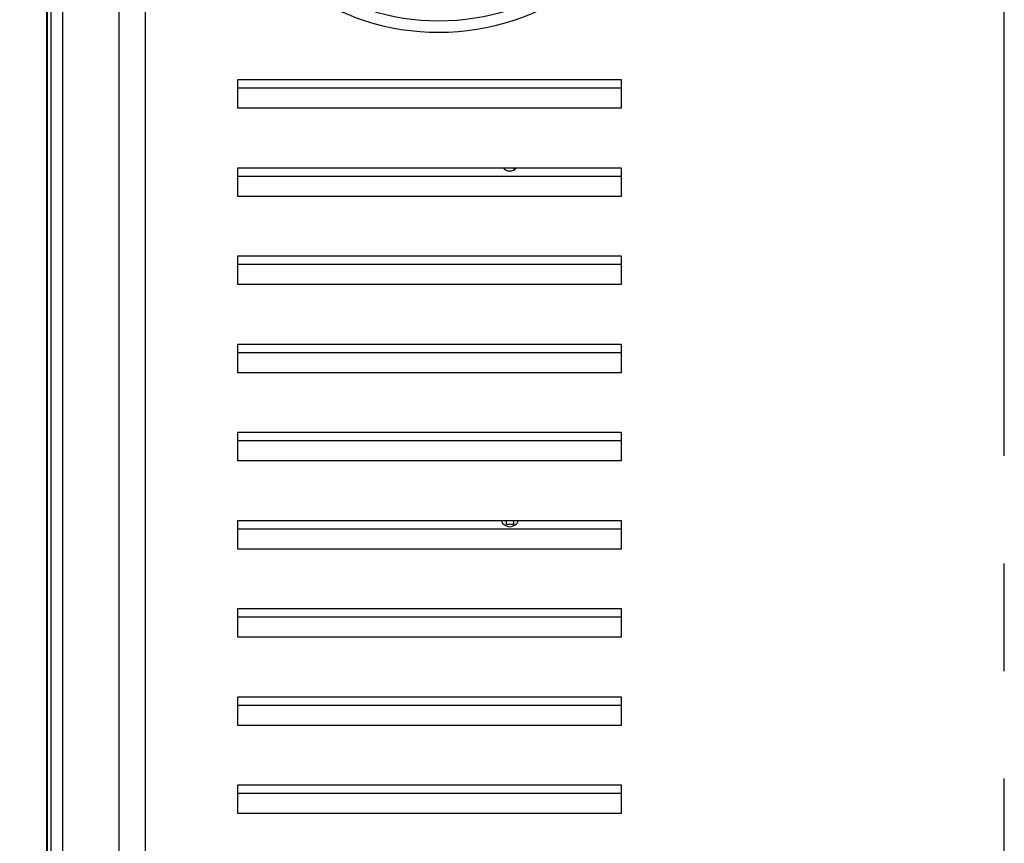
# Model space of a CAD drawing. Header units: inches. Extents: x 0 to 34, y 0 to 22.
# Tile 60 of 86: x 23.2 to 24.5, y 10.9 to 11.9. Entities that reach past the tile are written whole.
import ezdxf

# ---------------------------------------------------------------- set-up
doc = ezdxf.new("R2010")
doc.units = ezdxf.units.IN
doc.header["$LTSCALE"] = 1.87
doc.header["$MEASUREMENT"] = 0
doc.linetypes.add('CENTER', pattern=[0.6, 0.375, -0.075, 0.075, -0.075])
doc.layers.get('0').update_dxf_attribs({"linetype": 'CONTINUOUS'})
doc.layers.add('DEFAULT_1', color=7, linetype='CENTER')
doc.layers.add('DIMENSIONS', color=7, linetype='CONTINUOUS')
doc.styles.get("Standard").update_dxf_attribs({"font": 'txt', "width": 0.8})
doc.dimstyles.new('DIMSTYLE_1', dxfattribs={"dimtxt": 0.125, "dimasz": 0.1875, "dimexe": 0.18, "dimexo": 0.0625, "dimgap": 0.09, "dimtad": 0, "dimtih": 1, "dimtoh": 1, "dimdec": 3, "dimlfac": 2, "dimzin": 4, "dimdsep": 46, "dimtxsty": 'STANDARD', "dimblk": '_FILLED', "dimblk1": '_FILLED', "dimblk2": '_FILLED', "dimcen": 0.09, "dimadec": 0, "dimazin": 0, "dimtp": 0.01, "dimtm": 0.01, "dimtfac": 1, "dimtdec": 3, "dimtofl": 0, "dimtmove": 0, "dimatfit": 3, "dimldrblk": '_FILLED', "dimfxl": 1, "dimtolj": 1, "dimtzin": 4, "dimarcsym": 0})

# ---------------------------------------------------------------- blocks, each defined once
blk = doc.blocks.new('_FILLED')
at = {"color": 0, "linetype": 'BYBLOCK'}
blk.add_solid([(0, 0), (-1, 0.1667), (-1, -0.1667)], dxfattribs=at)
blk = doc.blocks.new('*D7')
at = {"layer": 'DIMENSIONS', "color": 2, "linetype": 'CONTINUOUS'}
for p, q in [((24.2542, 12.8747), (22.3321, 12.8747)), ((22.4571, 12.8747), (22.4571, 11.1628)), ((22.4571, 9.1247), (22.4571, 10.9128)), ((24.2542, 9.1247), (22.3321, 9.1247))]:
    blk.add_line(p, q, dxfattribs=at)
at = {"layer": 'DIMENSIONS', "color": 2, "linetype": 'CONTINUOUS', "xscale": 0.1875, "yscale": 0.1875, "zscale": 0.1875}
for p, rotation in [((22.4571, 12.8747), 90), ((22.4571, 9.1247), 270)]:
    blk.add_blockref('_FILLED', p, dxfattribs=dict(at, rotation=rotation))
at = {"layer": 'DIMENSIONS', "color": 2, "linetype": 'CONTINUOUS', "width": 0.8}
for s, p in [('[', (22.4196, 10.9753)), (']', (23.0196, 10.9753)), ('7.500', (21.7946, 10.9753)), ('190.5', (22.5196, 10.9753))]:
    blk.add_text(s, height=0.125, dxfattribs=at).set_placement(p)

msp = doc.modelspace()

# ---------------------------------------------------------------- linework, layer by layer
at = {"color": 7, "linetype": 'CONTINUOUS'}
for p, q in [((23.33635, 8.66941), (23.33635, 14.07466)), ((23.30147, 14.02466), (23.30147, 8.7043)), ((23.20711, 13.97616), (23.20711, 8.63753)), ((23.20855, 8.63897), (23.20855, 13.97466)), ((23.21288, 13.97471), (23.21288, 8.6433)), ((23.22797, 13.97466), (23.22797, 8.6433)), ((23.45672, 11.82216), (23.45672, 11.85966)), ((23.45672, 11.85966), (23.95672, 11.85966)), ((23.95672, 11.85966), (23.95672, 11.82216)), ((23.95672, 11.84835), (23.45672, 11.84835)), ((23.95672, 11.82216), (23.45672, 11.82216)), ((23.45672, 11.70716), (23.45672, 11.74466)), ((23.45672, 11.74466), (23.95672, 11.74466)), ((23.81672, 11.74466), (23.81672, 11.74175)), ((23.95672, 11.74466), (23.95672, 11.70716)), ((23.95672, 11.73335), (23.45672, 11.73335)), ((23.95672, 11.70716), (23.45672, 11.70716)), ((23.45672, 11.59216), (23.45672, 11.62966)), ((23.45672, 11.62966), (23.95672, 11.62966)), ((23.95672, 11.62966), (23.95672, 11.59216)), ((23.95672, 11.61835), (23.45672, 11.61835)), ((23.95672, 11.59216), (23.45672, 11.59216)), ((23.45672, 11.47716), (23.45672, 11.51466)), ((23.45672, 11.51466), (23.95672, 11.51466)), ((23.95672, 11.51466), (23.95672, 11.47716)), ((23.95672, 11.50335), (23.45672, 11.50335)), ((23.95672, 11.47716), (23.45672, 11.47716)), ((23.45672, 11.36216), (23.45672, 11.39966)), ((23.45672, 11.39966), (23.95672, 11.39966)), ((23.95672, 11.39966), (23.95672, 11.36216)), ((23.95672, 11.38835), (23.45672, 11.38835)), ((23.95672, 11.36216), (23.45672, 11.36216)), ((23.45672, 11.24716), (23.45672, 11.28466)), ((23.45672, 11.28466), (23.95672, 11.28466)), ((23.80672, 11.28466), (23.80672, 11.27966)), ((23.80672, 11.27966), (23.81672, 11.27966)), ((23.81672, 11.27775), (23.81672, 11.28466)), ((23.95672, 11.28466), (23.95672, 11.24716)), ((23.95672, 11.27335), (23.45672, 11.27335)), ((23.95672, 11.24716), (23.45672, 11.24716)), ((23.45672, 11.13216), (23.45672, 11.16966)), ((23.45672, 11.16966), (23.95672, 11.16966)), ((23.95672, 11.16966), (23.95672, 11.13216)), ((23.95672, 11.15835), (23.45672, 11.15835)), ((23.95672, 11.13216), (23.45672, 11.13216)), ((23.45672, 11.01716), (23.45672, 11.05466)), ((23.45672, 11.05466), (23.95672, 11.05466)), ((23.95672, 11.05466), (23.95672, 11.01716)), ((23.95672, 11.04335), (23.45672, 11.04335)), ((23.95672, 11.01716), (23.45672, 11.01716)), ((23.45672, 10.90216), (23.45672, 10.93966)), ((23.45672, 10.93966), (23.95672, 10.93966)), ((23.95672, 10.93966), (23.95672, 10.90216)), ((23.95672, 10.92835), (23.45672, 10.92835)), ((23.95672, 10.90216), (23.45672, 10.90216))]:
    msp.add_line(p, q, dxfattribs=at)
for centre, radius, start, end in [((23.71916, 12.23466), 0.31335, 199.09124, 340.97463), ((23.71916, 12.23466), 0.29835, 199.56972, 340.49784), ((23.81172, 11.75216), 0.01175, 221.25436, 318.74564), ((23.81172, 11.28816), 0.01175, 198.32406, 341.67594)]:
    msp.add_arc(centre, radius, start, end, dxfattribs=at)
at = {"layer": 'DEFAULT_1', "color": 7, "linetype": 'CENTER'}
msp.add_line((24.45672, 9.12466), (24.45672, 12.73466), dxfattribs=at)

# ---------------------------------------------------------------- dimensions: what is measured, and where the dimension line sits
at = {"layer": 'DIMENSIONS', "color": 2, "linetype": 'CONTINUOUS'}
dim = msp.add_linear_dim(base=(22.45711, 12.87466), p1=(24.25422, 9.12466), p2=(24.25422, 12.87466), angle=90, dimstyle='DIMSTYLE_1', dxfattribs=at)
dim.commit()
dim.dimension.update_dxf_attribs({"geometry": '*D7', "text_midpoint": (22.45711, 11.03778), "dimtype": 160})

doc.saveas('drawing.dxf')
